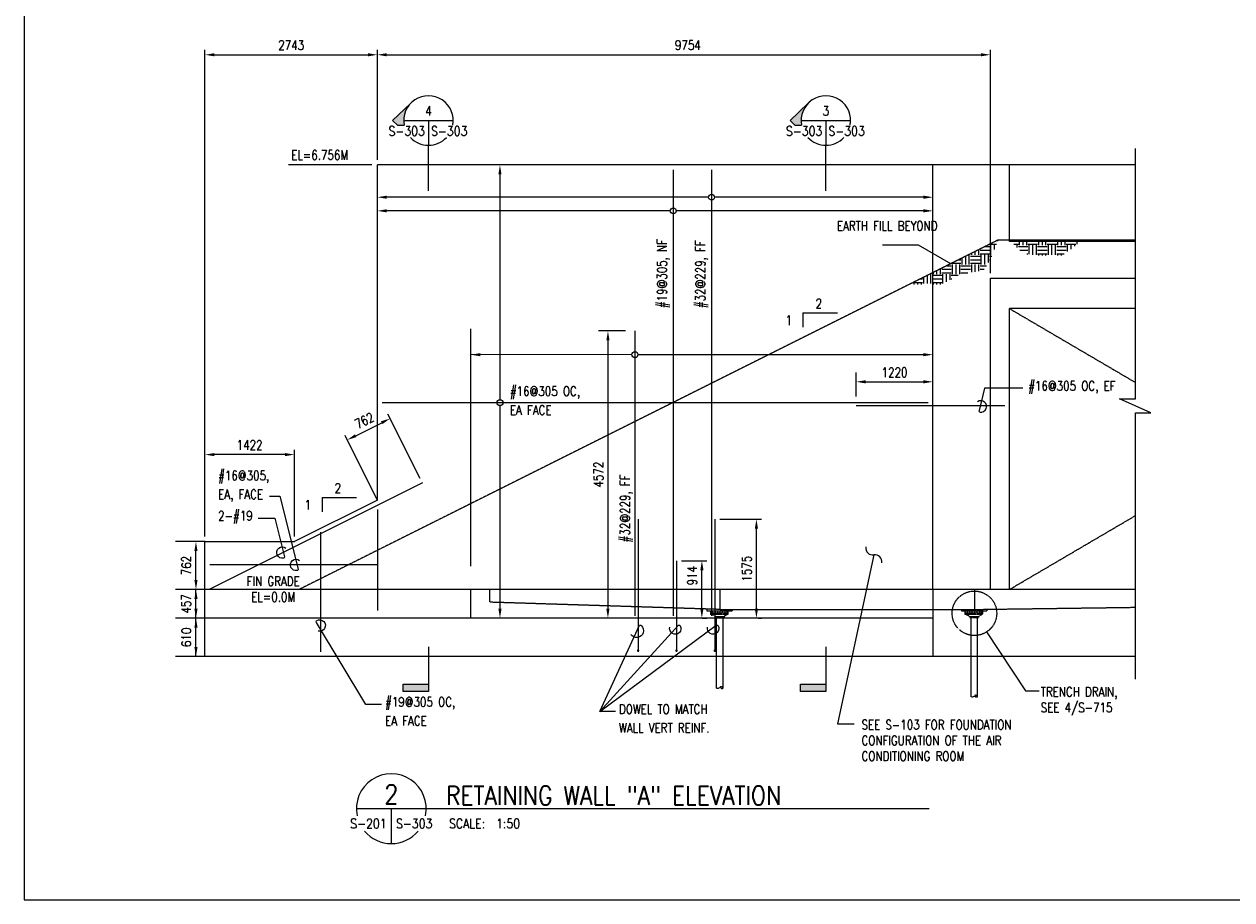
# Model space of a CAD drawing. Header units: millimetres. Extents: x -2877 to 35557, y -17134 to 14937.
# Tile 1 of 6: x -2877 to 16340, y -17134 to -3197. Entities that reach past the tile are written whole.
import ezdxf
from ezdxf.enums import TextEntityAlignment as Align

# ---------------------------------------------------------------- set-up
doc = ezdxf.new("R2010")
doc.units = ezdxf.units.MM
for name, pattern in [('CENTER2', [1.125, 0.75, -0.125, 0.125, -0.125]), ('DASHED', [0.75, 0.5, -0.25]), ('HIDDEN', [0.375, 0.25, -0.125]), ('HIDDEN2', [0.1875, 0.125, -0.0625])]:
    doc.linetypes.add(name, pattern=pattern)
for name, color, linetype in [('S-ANNO-DIMS', 2, 'Continuous'), ('S-ANNO-PATT', 1, 'Continuous'), ('S-ANNO-SYMB', 4, 'Continuous'), ('S-ANNO-SYMB5', 5, 'Continuous'), ('S-ANNO-TEXT', 3, 'Continuous'), ('S-ANNO-TEXT14', 14, 'Continuous'), ('S-DETL-SHAD', 250, 'Continuous'), ('S-FNDN-FTNG', 2, 'HIDDEN'), ('S-SECT-CONC', 4, 'Continuous'), ('S-SECT-HIDE', 2, 'HIDDEN'), ('S-SECT-PATT', 1, 'Continuous'), ('S-SECT-RBAR', 5, 'Continuous')]:
    doc.layers.add(name, color=color, linetype=linetype)
doc.styles.add('BASE16', font='romans.shx', dxfattribs={"width": 0.8})
doc.styles.add('BASE48', font='romans.shx', dxfattribs={"width": 0.8})
doc.styles.add('ROMANS', font='ROMANS.shx', dxfattribs={"width": 0.8})
doc.styles.add('Text', font='romans.shx', dxfattribs={"width": 0.8, "height": 3})
doc.dimstyles.new('NFL_1', dxfattribs={"dimscale": 0, "dimtxt": 3, "dimasz": 3.3, "dimexe": 3, "dimexo": 3, "dimgap": 1.5, "dimtad": 1, "dimdec": 0, "dimzin": 3, "dimdsep": 46, "dimtxsty": 'Text', "dimblk2": 'ARCHTICK', "dimcen": 3, "dimdle": 3, "dimclrd": 1, "dimclre": 1, "dimclrt": 2, "dimadec": 0, "dimazin": 0, "dimtfac": 0.75, "dimtdec": 0, "dimtmove": 2, "dimatfit": 3, "dimfxl": 0.125, "dimtfillclr": 1, "dimfrac": 2, "dimtolj": 1, "dimtzin": 0, "dimarcsym": 1})
doc.dimstyles.get("Standard").update_dxf_attribs({"dimtxt": 0.125, "dimasz": 0.125, "dimexe": 0.18, "dimexo": 0.0625, "dimgap": 0.125, "dimtad": 0, "dimtih": 1, "dimtoh": 1, "dimdec": 4, "dimzin": 0, "dimdsep": 46, "dimtxsty": 'Text', "dimcen": 0.125, "dimclrt": 2, "dimadec": 0, "dimazin": 0, "dimtfac": 1, "dimtdec": 4, "dimtofl": 0, "dimtmove": 0, "dimatfit": 3, "dimfxl": 0.18, "dimtolj": 1, "dimtzin": 0, "dimarcsym": 0})
pattern_1 = [(0, (-46531.66, -23930.43), (152.5, 152.5), [152.5, -152.5]), (0, (-46531.66, -23873.24), (152.5, 152.5), [152.5, -152.5]), (0, (-46531.66, -23816.06), (152.5, 152.5), [152.5, -152.5]), (90, (-46512.6, -23797), (-152.5, 152.5), [152.5, -152.5]), (90, (-46455.41, -23797), (-152.5, 152.5), [152.5, -152.5]), (90, (-46398.23, -23797), (-152.5, 152.5), [152.5, -152.5])]

# ---------------------------------------------------------------- blocks, each defined once
blk = doc.blocks.new('FLAG')
at = {"layer": 'S-ANNO-PATT'}
blk.add_hatch(color=256, dxfattribs=at).paths.add_polyline_path([(-11.91, 8.03), (-14.29, 8.03), (-14.29, 0), (-11.91, 0)])
at = {"layer": 'S-ANNO-SYMB'}
blk.add_lwpolyline([(0, 0), (-14.29, 0), (-14.29, 8.03), (-11.91, 8.03), (-11.91, 0)], dxfattribs=at)
blk = doc.blocks.new('*D84')
at = {"layer": 'Defpoints', "color": 0, "transparency": 16777216}
for p in [(11583, -8889), (11583, -8986), (10363, -9272)]:
    blk.add_point(p, dxfattribs=at)
at = {"layer": 'S-ANNO-TEXT', "color": 1, "lineweight": -2, "transparency": 16777216}
for p, q in [((10363, -9122), (10363, -8739)), ((11583, -8836), (11583, -8739)), ((10513, -8889), (11433, -8889))]:
    blk.add_line(p, q, dxfattribs=at)
at = {"layer": 'S-ANNO-TEXT', "color": 1, "transparency": 16777216}
for points in [[(10513, -8864), (10513, -8914), (10363, -8889)], [(11433, -8864), (11433, -8914), (11583, -8889)]]:
    blk.add_solid(points, dxfattribs=at)
at = {"layer": 'S-ANNO-TEXT', "color": 2, "transparency": 16777216, "insert": (10973, -8739), "char_height": 150, "attachment_point": 5, "style": 'Text'}
blk.add_mtext('\\A1;1220', dxfattribs=at)
blk = doc.blocks.new('_ArchTick')
at = {"color": 0, "linetype": 'ByBlock', "const_width": 0.15}
blk.add_lwpolyline([(-0.5, -0.5), (0.5, 0.5)], dxfattribs=at)
blk = doc.blocks.new('*D85')
at = {"layer": 'Defpoints', "color": 0, "transparency": 16777216}
for p in [(6841, -8079), (6412, -12651), (6841, -12651)]:
    blk.add_point(p, dxfattribs=at)
at = {"layer": 'S-ANNO-DIMS', "color": 1, "lineweight": -2, "transparency": 16777216}
for p, q in [((6691, -8079), (6262, -8079)), ((6412, -8229), (6412, -12501)), ((6691, -12651), (6262, -12651))]:
    blk.add_line(p, q, dxfattribs=at)
at = {"layer": 'S-ANNO-DIMS', "color": 1, "transparency": 16777216}
for points in [[(6387, -8229), (6437, -8229), (6412, -8079)], [(6387, -12501), (6437, -12501), (6412, -12651)]]:
    blk.add_solid(points, dxfattribs=at)
at = {"layer": 'S-ANNO-DIMS', "color": 2, "transparency": 16777216, "insert": (6262, -10365), "char_height": 150, "attachment_point": 5, "rotation": 90, "style": 'Text'}
blk.add_mtext('\\A1;4572', dxfattribs=at)

msp = doc.modelspace()

# ---------------------------------------------------------------- hatches: boundary and pattern name
at = {"layer": 'S-ANNO-PATT'}
for points in [[(3271.08233, -4459.06767), (2985.47026, -4731.06622), (3063.35414, -4805.23781), (3169.16046, -4805.23781, -0.2424599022)], [(9594.94358, -4459.06767), (9309.33152, -4731.06622), (9387.21539, -4805.23781), (9493.02172, -4805.23781, -0.2424599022)]]:
    msp.add_hatch(color=256, dxfattribs=at).paths.add_polyline_path(points)
at = {"layer": 'S-DETL-SHAD'}
h = msp.add_hatch(dxfattribs=at)
h.set_pattern_fill('EARTH', color=256, scale=610, style=0)
h.set_pattern_definition(pattern_1)
h.paths.add_polyline_path([(12498.47196, -6938.11489), (12624, -6631.20402), (11278, -7304.20402), (11278, -7339.67167), (11731.10745, -7339.67167), (12014.34074, -7175.09919), (12386.49596, -7115.85319)])
h.paths.add_polyline_path([(11278, -7304.20402), (11207.0647, -7339.67167), (11278, -7339.67167)])
h = msp.add_hatch(dxfattribs=at)
h.set_pattern_fill('EARTH', color=256, scale=610, style=0)
h.set_pattern_definition(pattern_1)
h.paths.add_polyline_path([(13813.15503, -6756.75815), (13920.70981, -6657.20402), (12828, -6657.20402), (13008.05599, -6837.26), (13223.63477, -6878.54176), (13628.72421, -6878.54176)])
h.paths.add_polyline_path([(13948.7993, -6631.20402), (12802, -6631.20402), (12828, -6657.20402), (13920.70981, -6657.20402)])

# ---------------------------------------------------------------- linework, layer by layer
at = {"layer": 'Defpoints'}
msp.add_lwpolyline([(-2877.47025, -17134.05544), (35557.21961, -17134.05544), (35557.21961, 8467.50165), (-2877.47025, 8467.50165)], close=True, dxfattribs=at)
at = {"layer": 'S-ANNO-DIMS', "color": 2}
for p, q in [((0, -11353.20402), (0, -3605.54381)), ((2743, -5358.20402), (2743, -3605.54381)), ((2743, -5358.20402), (2743, -3605.54381)), ((12497, -7162.20402), (12497, -3605.54381)), ((12497, -7162.20402), (12497, -3605.54381)), ((150, -3684.54381), (2593, -3684.54381)), ((2893, -3684.54381), (12347, -3684.54381)), ((0, -11353.20402), (0, -9969.2361)), ((1422, -11353.20402), (1422, -9969.2361)), ((1272, -10048.2361), (150, -10048.2361))]:
    msp.add_line(p, q, dxfattribs=at)
at = {"layer": 'S-ANNO-DIMS'}
for p, q in [((2654.1431, -5437.20402), (1329.60989, -5437.20402)), ((4693.59922, -5587.20402), (4693.59922, -9174.17492)), ((8013.91432, -5951.52451), (2893, -5951.52451)), ((11433, -5951.52451), (8108.44145, -5951.52451)), ((7403.91432, -6167.95063), (2893, -6167.95063)), ((11433, -6167.95063), (7498.44145, -6167.95063)), ((4230, -11822.98698), (4230, -8045.81644)), ((6793.91432, -8457.4548), (4230, -8457.11696)), ((11433, -8457.4548), (6888.44145, -8457.4548)), ((13014.77318, -8992.36679), (12404.78159, -8992.36679)), ((3423.21188, -10428.24397), (2910.36884, -9402.5579)), ((4693.59922, -9268.70205), (4693.59922, -12501.20402)), ((2398.30928, -9746.91237), (2811.53464, -9540.29969)), ((2741.65836, -10769.02073), (2228.81532, -9743.33466)), ((1027.93856, -10711.65963), (1192.93946, -10711.65963)), ((2743, -10923.49475), (2743, -12529.06377)), ((845.81319, -11057.76316), (1110.52759, -11057.76316)), ((8191.17789, -11076.20402), (8853.66757, -11076.20402)), ((8774.66757, -12501.20402), (8774.66757, -11226.20402)), ((4.4855, -11432.20402), (-468.24178, -11432.20402)), ((-143.68208, -12044.20402), (-143.68208, -11582.20402)), ((7581.17789, -11737.20402), (7985.90468, -11737.20402)), ((7906.90468, -12501.20402), (7906.90468, -11887.20402)), ((0.18479, -12194.20402), (-468.24178, -12194.20402)), ((-143.68208, -12651.20402), (-143.68208, -12194.20402)), ((8192.24807, -12194.20402), (8192.24807, -12512.20402)), ((12243.49613, -12194.20402), (12243.49613, -12512.20402)), ((2.13584, -12651.20402), (-468.24178, -12651.20402)), ((-143.68208, -13261.20402), (-143.68208, -12651.20402)), ((7912.3657, -12651.20402), (7985.90468, -12651.20402)), ((8809.54402, -12651.20402), (8853.66757, -12651.20402)), ((13.01202, -13261.20402), (-468.24178, -13261.20402)), ((2809.075, -14023.2712), (2562.06371, -14023.2712)), ((6531.69495, -14136.70643), (6284.68366, -14136.70643))]:
    msp.add_line(p, q, dxfattribs=at)
for points in [[(12404.78159, -8992.36679), (12316.60859, -9346.01323, 0.4380101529), (12332.6273, -9370.39201, 1.4988054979), (12294.40901, -9207.36431)], [(1192.93946, -10711.65963), (1481.74288, -11869.99957, -0.4380101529), (1465.72417, -11894.37834, -1.4988054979), (1503.94246, -11731.35065)], [(1110.52759, -11057.76316), (1263.97841, -11673.22754, -0.4380101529), (1247.9597, -11697.60632, -1.4988054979), (1286.17799, -11534.57862)], [(2562.06371, -14023.2712), (1773.38203, -12718.20371, -0.4380101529), (1779.62467, -12689.70892, -1.4988054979), (1802.22631, -12855.62406)], [(6284.68366, -14136.70643), (8135.21782, -12764.58425, -0.4380101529), (8163.68094, -12770.96972, -1.4988054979), (7997.65453, -12792.73895)], [(6284.68366, -14136.70643), (7534.13161, -12764.58425, -0.4380101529), (7562.59473, -12770.96972, -1.4988054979), (7396.56832, -12792.73895)], [(6284.68366, -14136.70643), (6915.21782, -12764.58425, -0.4380101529), (6943.68094, -12770.96972, -1.1396785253), (6777.65453, -12908.6164)]]:
    msp.add_lwpolyline(points, format="xyb", dxfattribs=at)
msp.add_lwpolyline([(12438.4373, -12869.44579), (13055.97823, -13808.73302), (13271.33007, -13808.73302)], dxfattribs=at)
for centre in [(8061.17789, -5951.52451), (7451.17789, -6167.95063), (6841.17789, -8457.4548), (4693.59922, -9221.43849)]:
    msp.add_circle(centre, 47.26356, dxfattribs=at)
for centre, start, end in [((10624.11409, -11536.83041), 170.056688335, 280.292231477), ((10662.81287, -11749.94032), 350.056688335, 100.292231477)]:
    msp.add_arc(centre, 108.29754, start, end, dxfattribs=at)
at = {"layer": 'S-ANNO-DIMS', "color": 2}
for points in [[(150, -3659.54381), (150, -3709.54381), (0, -3684.54381)], [(2593, -3659.54381), (2593, -3709.54381), (2743, -3684.54381)], [(2893, -3659.54381), (2893, -3709.54381), (2743, -3684.54381)], [(12347, -3659.54381), (12347, -3709.54381), (12497, -3684.54381)], [(150, -10023.2361), (150, -10073.2361), (0, -10048.2361)], [(1272, -10023.2361), (1272, -10073.2361), (1422, -10048.2361)]]:
    msp.add_solid(points, dxfattribs=at)
at = {"layer": 'S-ANNO-DIMS'}
for points in [[(4668.59922, -5587.20402), (4718.59922, -5587.20402), (4693.59922, -5437.20402)], [(2893, -5926.52451), (2893, -5976.52451), (2743, -5951.52451)], [(11433, -5926.52451), (11433, -5976.52451), (11583, -5951.52451)], [(2893, -6142.95063), (2893, -6192.95063), (2743, -6167.95063)], [(11433, -6142.95063), (11433, -6192.95063), (11583, -6167.95063)], [(4380, -8432.4548), (4380, -8482.4548), (4230, -8457.4548)], [(11433, -8432.4548), (11433, -8482.4548), (11583, -8457.4548)], [(2800.3543, -9517.93901), (2822.71498, -9562.66037), (2945.69872, -9473.21765)], [(2387.12894, -9724.55169), (2409.48962, -9769.27305), (2264.1452, -9813.99441)], [(8749.66757, -11226.20402), (8799.66757, -11226.20402), (8774.66757, -11076.20402)], [(-168.68208, -11582.20402), (-118.68208, -11582.20402), (-143.68208, -11432.20402)], [(7881.90468, -11887.20402), (7931.90468, -11887.20402), (7906.90468, -11737.20402)], [(-168.68208, -12044.20402), (-118.68208, -12044.20402), (-143.68208, -12194.20402)], [(-168.68208, -12344.20402), (-118.68208, -12344.20402), (-143.68208, -12194.20402)], [(-168.68208, -12501.20402), (-118.68208, -12501.20402), (-143.68208, -12651.20402)], [(-168.68208, -12801.20402), (-118.68208, -12801.20402), (-143.68208, -12651.20402)], [(4668.59922, -12501.20402), (4718.59922, -12501.20402), (4693.59922, -12651.20402)], [(7881.90468, -12501.20402), (7931.90468, -12501.20402), (7906.90468, -12651.20402)], [(8749.66757, -12501.20402), (8799.66757, -12501.20402), (8774.66757, -12651.20402)], [(-168.68208, -13111.20402), (-118.68208, -13111.20402), (-143.68208, -13261.20402)]]:
    msp.add_solid(points, dxfattribs=at)
at = {"layer": 'S-ANNO-SYMB'}
for p, q in [((3162.11523, -4731.06622), (3950.03228, -4731.06622)), ((3556.07375, -4731.06622), (3556.07375, -5125.02474)), ((9485.97648, -4731.06622), (10273.89354, -4731.06622)), ((9879.93501, -4731.06622), (9879.93501, -5125.02474)), ((3271.08233, -5003.06476), (3268.77034, -5000.86297)), ((3556.07375, -5847.9152), (3556.07375, -5125.02474)), ((9594.94358, -5003.06476), (9592.63159, -5000.86297)), ((9879.93501, -5847.9152), (9879.93501, -5125.02474))]:
    msp.add_line(p, q, dxfattribs=at)
for points in [[(3271.08233, -4459.06767), (2985.47026, -4731.06622), (3063.35414, -4805.23781), (3169.16046, -4805.23781)], [(9594.94358, -4459.06767), (9309.33152, -4731.06622), (9387.21539, -4805.23781), (9493.02172, -4805.23781)]]:
    msp.add_lwpolyline(points, dxfattribs=at)
for centre, start, end in [((3556.07375, -4731.06622), 349.148008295, 190.851991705), ((9879.93501, -4731.06622), 349.148008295, 190.851991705), ((3556.07375, -4731.06622), 223.222665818, 316.777334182), ((9879.93501, -4731.06622), 223.222665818, 316.777334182)]:
    msp.add_arc(centre, 393.95853, start, end, dxfattribs=at)
at = {"layer": 'S-ANNO-SYMB5'}
for p, q in [((2409.43978, -15682.72052), (3834.96832, -15682.72052)), ((2964.93778, -15682.72052), (2964.93778, -16238.21852)), ((3834.96832, -15682.72052), (11521.97437, -15682.72052))]:
    msp.add_line(p, q, dxfattribs=at)
at = {"layer": 'S-ANNO-SYMB5', "linetype": 'DASHED', "ltscale": 5}
msp.add_circle((12243.7618, -12573.34201), 354.36703, dxfattribs=at)
at = {"layer": 'S-ANNO-SYMB5'}
for start, end in [(348.165227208, 191.834772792), (220.095577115, 319.904422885)]:
    msp.add_arc((2964.93778, -15682.72052), 555.498, start, end, dxfattribs=at)
at = {"layer": 'S-ANNO-TEXT'}
for p, q in [((9514.85863, -7793.85269), (10065.75627, -7793.85269)), ((9514.85863, -7793.85269), (9514.85863, -8022.00668)), ((1862.68681, -10731.54945), (2413.58446, -10731.54945)), ((1862.68681, -10731.54945), (1862.68681, -10959.70344))]:
    msp.add_line(p, q, dxfattribs=at)
at = {"layer": 'S-FNDN-FTNG', "ltscale": 10}
for p, q in [((11583, -12194.20402), (11583, -5437.20402)), ((12624, -6631.20402), (1498, -12194.20402)), ((12624, -6631.20402), (14807.52411, -6631.20402)), ((12497, -12194.20402), (12497, -7241.20402)), ((12497, -7241.20402), (14807.52411, -7241.20402)), ((4534.8, -12397.20402), (4534.8, -12194.20402)), ((8192.24807, -12512.20402), (4534.8, -12397.20402)), ((12243.49613, -12512.20402), (14807.52411, -12477.46953)), ((8192.24807, -12512.20402), (12243.49613, -12512.20402))]:
    msp.add_line(p, q, dxfattribs=at)
for points in [[(8141.23973, -13766.30247), (8141.23973, -12639.40453)], [(8243.2564, -13766.30247), (8243.2564, -12639.40453)], [(12192.4878, -13766.30247), (12192.4878, -12639.40453)], [(12294.50447, -13900.9575), (12294.50447, -12639.40453)], [(12192.4878, -13901.26203), (12192.4878, -13766.30247)]]:
    msp.add_lwpolyline(points, dxfattribs=at)
for points in [[(8141.23973, -13766.30247, 0.2208686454), (8197.56144, -13750.36237, -0.5766866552), (8243.2564, -13766.30247, -0.4599349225), (8197.56144, -13750.36237, 1.1579851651)], [(12191.97499, -13901.26203, 0.2208686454), (12248.29669, -13885.32193, -0.5766866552), (12293.99166, -13901.26203, -0.4599349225), (12248.29669, -13885.32193, 1.1579851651)]]:
    msp.add_lwpolyline(points, format="xyb", dxfattribs=at)
at = {"layer": 'S-SECT-CONC', "ltscale": 2}
for p, q in [((14807.52411, -5437.20402), (2743, -5437.20402)), ((2743, -10771.70402), (2743, -5437.20402)), ((12802, -6657.20402), (12802, -5437.20402)), ((14807.52411, -6657.20402), (12802, -6657.20402)), ((14807.52411, -7724.20402), (12802, -7724.20402)), ((12802, -12194.20402), (12802, -7724.20402)), ((2743, -10771.70402), (1422, -11432.20402)), ((0, -13261.20402), (0, -11432.20402)), ((0, -11432.20402), (1422, -11432.20402)), ((14807.52411, -12194.20402), (0, -12194.20402)), ((4230, -12651.20402), (4230, -12194.20402)), ((11583, -12651.20402), (0, -12651.20402)), ((14807.52411, -13261.20402), (0, -13261.20402))]:
    msp.add_line(p, q, dxfattribs=at)
at = {"layer": 'S-SECT-CONC'}
msp.add_line((11583, -12194.20402), (11583, -13261.20402), dxfattribs=at)
msp.add_lwpolyline([(14807.52411, -13619.5953), (14807.52411, -9385.56137), (15050.72489, -9385.56137), (14549.78236, -9159.84666), (14807.52411, -9159.84666), (14807.52411, -5175.46277)], dxfattribs=at)
at = {"layer": 'S-SECT-HIDE', "linetype": 'HIDDEN2'}
for points in [[(7988.21472, -12512.20402), (7988.21472, -12536.32518), (8041.3484, -12536.32518)], [(8041.3484, -12536.32518), (8041.3484, -12587.33352)], [(8041.3484, -12536.32518), (8321.89426, -12536.32518)], [(8041.3484, -12563.9547), (8321.89426, -12563.9547)], [(8117.86091, -12622.40175), (8041.3484, -12587.33352)], [(8041.3484, -12587.33352), (8321.89426, -12587.33352)], [(8077.47931, -12536.32518), (8077.47931, -12563.9547)], [(8115.73556, -12536.32518), (8115.73556, -12563.9547)], [(8117.86091, -12622.40175), (8259.19651, -12622.40175)], [(8117.86091, -12639.40453), (8117.86091, -12622.40175)], [(8117.86091, -12639.40453), (8141.23973, -12639.40453)], [(8141.23973, -12639.40453), (8243.2564, -12639.40453)], [(8152.92914, -12536.32518), (8152.92914, -12563.9547)], [(8191.18539, -12536.32518), (8191.18539, -12563.9547)], [(8230.50432, -12536.32518), (8230.50432, -12563.9547)], [(8243.2564, -12639.40453), (8259.19651, -12639.40453)], [(8321.89426, -12587.33352), (8259.19651, -12622.40175)], [(8259.19651, -12622.40175), (8259.19651, -12639.40453)], [(8270.88592, -12536.32518), (8270.88592, -12563.9547)], [(8301.70346, -12536.32518), (8301.70346, -12563.9547)], [(8321.89426, -12536.32518), (8396.28142, -12536.32518), (8396.28142, -12515.3128)], [(8321.89426, -12536.32518), (8321.89426, -12587.33352)], [(12039.46278, -12512.20402), (12039.46278, -12536.32518), (12092.59647, -12536.32518)], [(12092.59647, -12536.32518), (12092.59647, -12587.33352)], [(12092.59647, -12536.32518), (12373.14233, -12536.32518)], [(12092.59647, -12563.9547), (12373.14233, -12563.9547)], [(12169.10898, -12622.40175), (12092.59647, -12587.33352)], [(12092.59647, -12587.33352), (12373.14233, -12587.33352)], [(12128.72738, -12536.32518), (12128.72738, -12563.9547)], [(12166.98363, -12536.32518), (12166.98363, -12563.9547)], [(12169.10898, -12622.40175), (12310.44458, -12622.40175)], [(12169.10898, -12639.40453), (12169.10898, -12622.40175)], [(12169.10898, -12639.40453), (12192.4878, -12639.40453)], [(12192.4878, -12639.40453), (12294.50447, -12639.40453)], [(12204.17721, -12536.32518), (12204.17721, -12563.9547)], [(12242.43346, -12536.32518), (12242.43346, -12563.9547)], [(12281.75239, -12536.32518), (12281.75239, -12563.9547)], [(12294.50447, -12639.40453), (12310.44458, -12639.40453)], [(12373.14233, -12587.33352), (12310.44458, -12622.40175)], [(12310.44458, -12622.40175), (12310.44458, -12639.40453)], [(12322.13399, -12536.32518), (12322.13399, -12563.9547)], [(12352.95153, -12536.32518), (12352.95153, -12563.9547)], [(12373.14233, -12536.32518), (12447.52948, -12536.32518), (12447.52948, -12515.3128)], [(12373.14233, -12536.32518), (12373.14233, -12587.33352)]]:
    msp.add_lwpolyline(points, dxfattribs=at)
at = {"layer": 'S-SECT-PATT', "linetype": 'CENTER2', "ltscale": 10}
for p, q in [((12802, -7724.20402), (14807.52411, -8900.67288)), ((12802, -12194.20402), (14807.52411, -11017.73515))]:
    msp.add_line(p, q, dxfattribs=at)
at = {"layer": 'S-SECT-RBAR', "ltscale": 2}
for p, q in [((7451.17789, -5513.20402), (7451.17789, -12613.20402)), ((8061.17789, -5513.20402), (8061.17789, -12613.20402)), ((6841.17789, -8079.20402), (6841.17789, -12613.20402)), ((11507, -9221.43849), (2819, -9221.43849)), ((12726, -9272.43849), (10363, -9272.43849)), ((3458.54175, -10498.90372), (76, -12190.1746)), ((6892.17789, -11076.20402), (6892.17789, -13185.20402)), ((8112.17789, -11076.20402), (8112.17789, -13185.20402)), ((1841.08584, -13185.20402), (1841.08584, -11279.68083)), ((76, -11794.69832), (2743, -11794.69832)), ((7502.17789, -11737.20402), (7502.17789, -13185.20402))]:
    msp.add_line(p, q, dxfattribs=at)
at = {"layer": 'S-SECT-RBAR', "const_width": 19}
for points in [[(6882.67789, -13166.22001, 1), (6901.67789, -13166.22001, 1)], [(7492.67789, -13166.22001, 1), (7511.67789, -13166.22001, 1)], [(8102.67789, -13166.22001, 1), (8121.67789, -13166.22001, 1)]]:
    msp.add_lwpolyline(points, format="xyb", close=True, dxfattribs=at)

# ---------------------------------------------------------------- block references
at = {"layer": 'S-ANNO-DIMS', "xscale": 50, "yscale": 50, "zscale": 50, "rotation": 90}
for p in [(3556.07375, -13105.67891), (9879.93501, -13105.67891)]:
    msp.add_blockref('FLAG', p, dxfattribs=at)

# ---------------------------------------------------------------- texts
at = {"layer": 'S-ANNO-DIMS', "color": 3, "char_height": 150, "width": 1724.9286523, "attachment_point": 5, "rotation": 90, "style": 'ROMANS'}
for s, insert in [('\\A1;\\pxql;#19@305, NF', (7297.34457, -6853.87701)), ('\\A1;\\pxql;#32@229, FF', (7907.34457, -6853.87701)), ('\\A1;\\pxql;#32@229, FF', (6708.66668, -10581.36146))]:
    msp.add_mtext(s, dxfattribs=dict(at, insert=insert))
at = {"layer": 'S-ANNO-DIMS', "color": 3, "char_height": 150, "attachment_point": 5, "style": 'ROMANS'}
for s, insert, rotation in [('\\A1;762', (2536.05106, -9505.86424), 26.565051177), ('\\A1;762', (-297.68208, -11813.20402), 90), ('\\A1;1575', (8620.66757, -11863.70402), 90), ('\\A1;914', (7752.90468, -11974.75003), 90), ('\\A1;457', (-297.68208, -12422.70402), 90), ('\\A1;610', (-297.68208, -12956.20402), 90)]:
    msp.add_mtext(s, dxfattribs=dict(at, insert=insert, rotation=rotation))
at = {"layer": 'S-ANNO-TEXT', "style": 'ROMANS', "width": 0.85}
for s, p in [('4', (3555.41711, -4651.11511)), ('3', (9879.27836, -4651.11511))]:
    msp.add_text(s, height=150, dxfattribs=at).set_placement(p, align=Align.CENTER)
for s, p in [('S-303', (3499.82375, -4973.00122)), ('S-303', (9823.68501, -4973.00122)), ('S-201', (2890.66617, -15995.25958))]:
    msp.add_text(s, height=150, dxfattribs=at).set_placement(p, align=Align.RIGHT)
for s, p in [('S-303', (3597.04231, -4973.00122)), ('S-303', (9920.90356, -4973.00122)), ('S-303', (3039.20938, -15995.25958)), ('SCALE:  1:50', (3883.24219, -15995.25958))]:
    msp.add_text(s, height=150, dxfattribs=at).set_placement(p)
at = {"layer": 'S-ANNO-TEXT', "color": 3, "char_height": 150, "attachment_point": 5, "style": 'BASE48'}
for s, insert in [('\\A1;2743', (1371.5, -3530.54381)), ('\\A1;9754', (7683.5, -3530.54381)), ('\\A1;1422', (711, -9894.2361)), ('\\A1;FIN GRADE\\PEL=0.0M', (1085.59578, -12188.44454))]:
    msp.add_mtext(s, dxfattribs=dict(at, insert=insert))
at = {"layer": 'S-ANNO-TEXT', "char_height": 150, "attachment_point": 1, "line_spacing_factor": 1.2, "style": 'BASE16'}
for s, insert, width in [('EL=6.756M', (1372.66388, -5204.94514), 1553.5655795), ('EARTH FILL BEYOND', (10054.86825, -6331.33973), 1553.5655795), ('#16@305 OC, EA FACE', (4851.43146, -8963.75145), 1367.7537031), ('#16@305 OC, EF', (13099.69891, -8879.29687), 1380.0826977), ('#16@305, EA, FACE', (209.27887, -10305.3676), 1095.8672392), ('2-#19', (209.27887, -10944.69324), 1553.5655795), ('#19@305 OC, EA FACE', (2865.47837, -13909.28157), 1367.7537031), ('DOWEL TO MATCH WALL VERT REINF.', (6588.09833, -14022.71681), 1668.4951543)]:
    msp.add_mtext(s, dxfattribs=dict(at, insert=insert, width=width))
at = {"layer": 'S-ANNO-TEXT', "char_height": 150, "attachment_point": 5, "style": 'BASE48'}
for s, insert in [('\\A1;2', (9766.01165, -7643.71127)), ('\\A1;1', (9289.91645, -7911.13209)), ('\\A1;2', (2113.83984, -10581.40803)), ('\\A1;1', (1637.74464, -10848.82885))]:
    msp.add_mtext(s, dxfattribs=dict(at, insert=insert))
at = {"layer": 'S-ANNO-TEXT', "char_height": 150, "attachment_point": 1, "style": 'BASE16'}
for s, insert, width in [('TRENCH DRAIN, SEE 4/S-715', (13298.47437, -13747.72457), 1468.8628505), ('SEE S-103 FOR FOUNDATION\\PCONFIGURATION OF THE AIR CONDITIONING ROOM', (10446.81839, -14271.48443), 3016.2541279)]:
    msp.add_mtext(s, dxfattribs=dict(at, insert=insert, width=width))
at = {"layer": 'S-ANNO-TEXT14', "style": 'ROMANS', "width": 0.85}
msp.add_text('2', height=300, dxfattribs=at).set_placement((2964.93778, -15603.34552), align=Align.CENTER)
msp.add_text('RETAINING WALL "A" ELEVATION', height=300, dxfattribs=at).set_placement((3834.96832, -15622.87179))

# ---------------------------------------------------------------- dimensions: what is measured, and where the dimension line sits
at = {"layer": 'S-ANNO-DIMS'}
dim = msp.add_linear_dim(base=(6412.30356, -12651.20402), p1=(6841.17789, -8079.20402), p2=(6841.17789, -12651.20402), angle=90, dimstyle='NFL_1', override={"dimasz": 3}, dxfattribs=at)
dim.commit()
dim.dimension.update_dxf_attribs({"geometry": '*D85', "text_midpoint": (6262.30356, -10365.20402)})
at = {"layer": 'S-ANNO-TEXT', "color": 3}
dim = msp.add_linear_dim(base=(11583, -8888.52318), p1=(10363, -9272.43849), p2=(11583, -8985.62264), dimstyle='NFL_1', override={"dimasz": 3}, dxfattribs=at)
dim.commit()
dim.dimension.update_dxf_attribs({"geometry": '*D84', "text_midpoint": (10973, -8738.52318)})

# ---------------------------------------------------------------- leaders
at = {"layer": 'S-ANNO-DIMS'}
for points, override in [([(11866.91655, -7009.74574), (11353.59265, -6713.37805), (10781.87614, -6713.37805)], {"dimscale": 50, "dimgap": 1.58, "dimtad": 0, "dimtix": 1}), ([(10643.84096, -11641.51091), (10062.43997, -14333.33098), (10329.9627, -14333.20893)], {"dimscale": 50, "dimtix": 1})]:
    msp.add_leader(points, dimstyle='Standard', override=override, dxfattribs=at)

doc.saveas('drawing.dxf')
